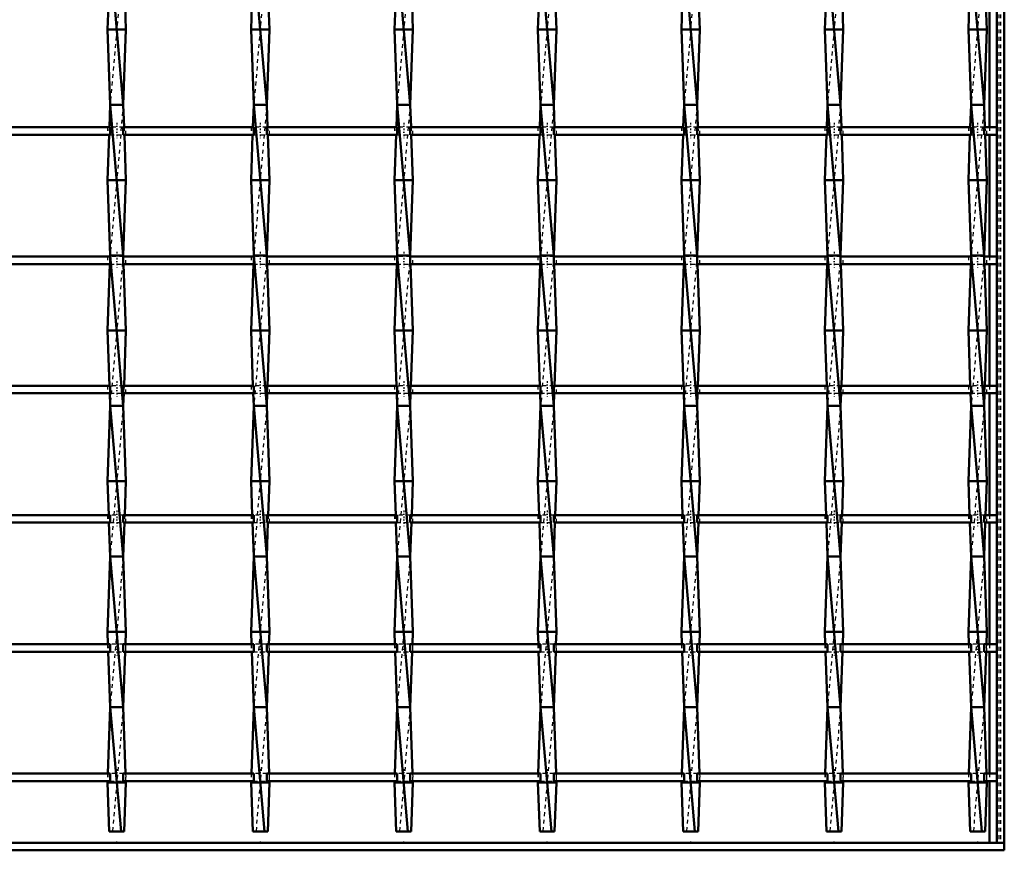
# Model space of a CAD drawing. Header units: millimetres. Extents: x -696 to 532, y -500 to 878.
# Tile 9 of 16: x 89 to 350, y -500 to -279. Entities that reach past the tile are written whole.
import ezdxf

# ---------------------------------------------------------------- set-up
doc = ezdxf.new("R2010")
doc.units = ezdxf.units.MM
doc.linetypes.add('Center', pattern=[1.5, 0.45, -0.5, 0.05, -0.5])
doc.linetypes.add('Dashed', pattern=[2, 1, -1])
for name, color, linetype, lineweight in [('2d ConnectionPoints', 7, 'Continuous', 50), ('AM_0', 7, 'Continuous', 50), ('AM_7', 7, 'Center', 25), ('AM_9', 6, 'Dashed', 25)]:
    doc.layers.add(name, color=color, linetype=linetype, lineweight=lineweight)

# ---------------------------------------------------------------- blocks, each defined once
blk = doc.blocks.new('1_i86e55pvhl5s721gi67bhdlsi________0_in_LSSP2303438211700100035010_4')
at = {"layer": 'AM_0'}
for p, q in [((348, 498), (348, -498)), ((350, 498), (350, -498)), ((346.05, -275.64), (346.05, -307.97)), ((346.05, -309.97), (346.05, -342.3)), ((346.05, -344.3), (346.05, -376.63)), ((346.05, -378.63), (346.05, -410.96)), ((346.05, -412.96), (346.05, -445.29)), ((346.05, -447.29), (346.05, -479.62)), ((346.05, -481.62), (346.05, -498)), ((348, -498), (350, -498))]:
    blk.add_line(p, q, dxfattribs=at)
at = {"layer": 'AM_9'}
for p, q in [((348.55, 498), (348.55, -498)), ((348.99, 498), (348.99, -498)), ((346.05, -307.97), (346.05, -309.97)), ((346.05, -342.3), (346.05, -344.3)), ((346.05, -376.63), (346.05, -378.63)), ((346.05, -410.96), (346.05, -412.96)), ((346.05, -445.29), (346.05, -447.29)), ((346.05, -479.62), (346.05, -481.62))]:
    blk.add_line(p, q, dxfattribs=at)
blk = doc.blocks.new('2_6tt4kfaj48li7sv1v8ch3tbsk________0_in_LSSP2303438211700100035010_4')
at = {"layer": 'AM_0'}
for p, q in [((350, -498), (-350, -498)), ((350, -498), (350, -500)), ((350, -500), (-350, -500))]:
    blk.add_line(p, q, dxfattribs=at)
blk = doc.blocks.new('15_vyn3tw6f8cb7vypoqd4vzm5eh________0_in_LSSP2303438211700100035010_4')
at = {"layer": 'AM_0'}
for p, q in [((112.57, -262), (116.03, -302)), ((112.08, -275.64), (111.85, -282)), ((116.52, -275.64), (116.75, -282)), ((116.75, -282), (111.85, -282)), ((111.85, -282), (112.57, -302)), ((116.75, -282), (116.03, -302)), ((112.57, -302), (112.35, -307.97)), ((112.57, -302), (116.03, -342)), ((116.03, -302), (112.57, -302)), ((116.03, -302), (116.25, -307.97)), ((112.28, -309.97), (111.85, -322)), ((116.32, -309.97), (116.75, -322)), ((116.75, -322), (111.85, -322)), ((111.85, -322), (112.57, -342)), ((116.75, -322), (116.03, -342)), ((112.57, -342), (112.56, -342.3)), ((112.57, -342), (116.03, -382)), ((116.03, -342), (112.57, -342)), ((116.03, -342), (116.04, -342.3)), ((112.48, -344.3), (111.85, -362)), ((116.12, -344.3), (116.75, -362)), ((116.75, -362), (111.85, -362)), ((111.85, -362), (112.37, -376.63)), ((116.75, -362), (116.23, -376.63)), ((112.45, -378.63), (112.57, -382)), ((116.15, -378.63), (116.03, -382)), ((112.57, -382), (111.85, -402)), ((112.57, -382), (116.03, -422)), ((116.03, -382), (112.57, -382)), ((116.03, -382), (116.75, -402)), ((116.75, -402), (111.85, -402)), ((111.85, -402), (112.17, -410.96)), ((116.75, -402), (116.43, -410.96)), ((112.24, -412.96), (112.57, -422)), ((116.36, -412.96), (116.03, -422)), ((112.57, -422), (111.85, -442)), ((112.57, -422), (116.03, -462)), ((116.03, -422), (112.57, -422)), ((116.03, -422), (116.75, -442)), ((111.85, -442), (111.97, -445.29)), ((116.75, -442), (111.85, -442)), ((116.75, -442), (116.63, -445.29)), ((112.04, -447.29), (112.57, -462)), ((116.56, -447.29), (116.03, -462)), ((112.57, -462), (111.94, -479.62)), ((112.57, -462), (115.43, -495)), ((116.03, -462), (112.57, -462)), ((116.03, -462), (116.66, -479.62)), ((111.86, -481.62), (111.85, -482)), ((111.85, -482), (112.32, -495)), ((116.75, -482), (111.85, -482)), ((116.75, -482), (116.28, -495)), ((116.74, -481.62), (116.75, -482)), ((112.32, -495), (116.28, -495))]:
    blk.add_line(p, q, dxfattribs=at)
at = {"layer": 'AM_9'}
for p, q in [((116.03, -262), (112.57, -302)), ((116.03, -302), (112.57, -342)), ((112.35, -307.97), (112.28, -309.97)), ((116.25, -307.97), (116.32, -309.97)), ((112.56, -342.3), (112.48, -344.3)), ((116.03, -342), (112.57, -382)), ((116.04, -342.3), (116.12, -344.3)), ((112.37, -376.63), (112.45, -378.63)), ((116.23, -376.63), (116.15, -378.63)), ((116.03, -382), (112.57, -422)), ((112.17, -410.96), (112.24, -412.96)), ((116.43, -410.96), (116.36, -412.96)), ((116.03, -422), (112.57, -462)), ((111.97, -445.29), (112.04, -447.29)), ((116.63, -445.29), (116.56, -447.29)), ((116.03, -462), (113.17, -495)), ((111.94, -479.62), (111.86, -481.62)), ((116.66, -479.62), (116.74, -481.62))]:
    blk.add_line(p, q, dxfattribs=at)
blk = doc.blocks.new('16_9bkn00gs3bflc9r5jfl584tol________0_in_LSSP2303438211700100035010_4')
at = {"layer": 'AM_0'}
for p, q in [((150.67, -262), (154.13, -302)), ((150.18, -275.64), (149.95, -282)), ((154.62, -275.64), (154.85, -282)), ((154.85, -282), (149.95, -282)), ((149.95, -282), (150.67, -302)), ((154.85, -282), (154.13, -302)), ((150.67, -302), (150.45, -307.97)), ((154.13, -302), (150.67, -302)), ((150.67, -302), (154.13, -342)), ((154.13, -302), (154.35, -307.97)), ((150.38, -309.97), (149.95, -322)), ((154.42, -309.97), (154.85, -322)), ((154.85, -322), (149.95, -322)), ((149.95, -322), (150.67, -342)), ((154.85, -322), (154.13, -342)), ((150.67, -342), (150.66, -342.3)), ((150.67, -342), (154.13, -382)), ((154.13, -342), (150.67, -342)), ((154.13, -342), (154.14, -342.3)), ((150.58, -344.3), (149.95, -362)), ((154.22, -344.3), (154.85, -362)), ((154.85, -362), (149.95, -362)), ((149.95, -362), (150.47, -376.63)), ((154.85, -362), (154.33, -376.63)), ((150.55, -378.63), (150.67, -382)), ((154.25, -378.63), (154.13, -382)), ((150.67, -382), (149.95, -402)), ((150.67, -382), (154.13, -422)), ((154.13, -382), (150.67, -382)), ((154.13, -382), (154.85, -402)), ((154.85, -402), (149.95, -402)), ((149.95, -402), (150.27, -410.96)), ((154.85, -402), (154.53, -410.96)), ((150.34, -412.96), (150.67, -422)), ((154.46, -412.96), (154.13, -422)), ((150.67, -422), (149.95, -442)), ((154.13, -422), (150.67, -422)), ((150.67, -422), (154.13, -462)), ((154.13, -422), (154.85, -442)), ((149.95, -442), (150.07, -445.29)), ((154.85, -442), (149.95, -442)), ((154.85, -442), (154.73, -445.29)), ((150.14, -447.29), (150.67, -462)), ((154.66, -447.29), (154.13, -462)), ((150.67, -462), (150.04, -479.62)), ((150.67, -462), (153.53, -495)), ((154.13, -462), (150.67, -462)), ((154.13, -462), (154.76, -479.62)), ((149.96, -481.62), (149.95, -482)), ((154.85, -482), (149.95, -482)), ((149.95, -482), (150.42, -495)), ((154.85, -482), (154.38, -495)), ((154.84, -481.62), (154.85, -482)), ((150.42, -495), (154.38, -495))]:
    blk.add_line(p, q, dxfattribs=at)
at = {"layer": 'AM_9'}
for p, q in [((154.13, -262), (150.67, -302)), ((154.13, -302), (150.67, -342)), ((150.45, -307.97), (150.38, -309.97)), ((154.35, -307.97), (154.42, -309.97)), ((150.66, -342.3), (150.58, -344.3)), ((154.13, -342), (150.67, -382)), ((154.14, -342.3), (154.22, -344.3)), ((150.47, -376.63), (150.55, -378.63)), ((154.33, -376.63), (154.25, -378.63)), ((154.13, -382), (150.67, -422)), ((150.27, -410.96), (150.34, -412.96)), ((154.53, -410.96), (154.46, -412.96)), ((154.13, -422), (150.67, -462)), ((150.07, -445.29), (150.14, -447.29)), ((154.73, -445.29), (154.66, -447.29)), ((154.13, -462), (151.27, -495)), ((150.04, -479.62), (149.96, -481.62)), ((154.76, -479.62), (154.84, -481.62))]:
    blk.add_line(p, q, dxfattribs=at)
blk = doc.blocks.new('17_kpkwt9iui20wyduwzh2gyxksl________0_in_LSSP2303438211700100035010_4')
at = {"layer": 'AM_0'}
for p, q in [((188.77, -262), (192.23, -302)), ((188.28, -275.64), (188.05, -282)), ((192.72, -275.64), (192.95, -282)), ((188.05, -282), (188.77, -302)), ((192.95, -282), (188.05, -282)), ((192.95, -282), (192.23, -302)), ((188.77, -302), (188.55, -307.97)), ((188.77, -302), (192.23, -342)), ((192.23, -302), (188.77, -302)), ((192.23, -302), (192.45, -307.97)), ((188.48, -309.97), (188.05, -322)), ((192.52, -309.97), (192.95, -322)), ((192.95, -322), (188.05, -322)), ((188.05, -322), (188.77, -342)), ((192.95, -322), (192.23, -342)), ((188.77, -342), (188.76, -342.3)), ((188.77, -342), (192.23, -382)), ((192.23, -342), (188.77, -342)), ((192.23, -342), (192.24, -342.3)), ((188.68, -344.3), (188.05, -362)), ((192.32, -344.3), (192.95, -362)), ((192.95, -362), (188.05, -362)), ((188.05, -362), (188.57, -376.63)), ((192.95, -362), (192.43, -376.63)), ((188.65, -378.63), (188.77, -382)), ((192.35, -378.63), (192.23, -382)), ((188.77, -382), (188.05, -402)), ((188.77, -382), (192.23, -422)), ((192.23, -382), (188.77, -382)), ((192.23, -382), (192.95, -402)), ((192.95, -402), (188.05, -402)), ((188.05, -402), (188.37, -410.96)), ((192.95, -402), (192.63, -410.96)), ((188.44, -412.96), (188.77, -422)), ((192.56, -412.96), (192.23, -422)), ((188.77, -422), (188.05, -442)), ((188.77, -422), (192.23, -462)), ((192.23, -422), (188.77, -422)), ((192.23, -422), (192.95, -442)), ((188.05, -442), (188.17, -445.29)), ((192.95, -442), (188.05, -442)), ((192.95, -442), (192.83, -445.29)), ((188.24, -447.29), (188.77, -462)), ((192.76, -447.29), (192.23, -462)), ((188.77, -462), (188.14, -479.62)), ((188.77, -462), (191.63, -495)), ((192.23, -462), (188.77, -462)), ((192.23, -462), (192.86, -479.62)), ((188.06, -481.62), (188.05, -482)), ((188.05, -482), (188.52, -495)), ((192.95, -482), (188.05, -482)), ((192.95, -482), (192.48, -495)), ((192.94, -481.62), (192.95, -482)), ((188.52, -495), (192.48, -495))]:
    blk.add_line(p, q, dxfattribs=at)
at = {"layer": 'AM_9'}
for p, q in [((192.23, -262), (188.77, -302)), ((192.23, -302), (188.77, -342)), ((188.55, -307.97), (188.48, -309.97)), ((192.45, -307.97), (192.52, -309.97)), ((188.76, -342.3), (188.68, -344.3)), ((192.23, -342), (188.77, -382)), ((192.24, -342.3), (192.32, -344.3)), ((188.57, -376.63), (188.65, -378.63)), ((192.43, -376.63), (192.35, -378.63)), ((192.23, -382), (188.77, -422)), ((188.37, -410.96), (188.44, -412.96)), ((192.63, -410.96), (192.56, -412.96)), ((192.23, -422), (188.77, -462)), ((188.17, -445.29), (188.24, -447.29)), ((192.83, -445.29), (192.76, -447.29)), ((192.23, -462), (189.37, -495)), ((188.14, -479.62), (188.06, -481.62)), ((192.86, -479.62), (192.94, -481.62))]:
    blk.add_line(p, q, dxfattribs=at)
blk = doc.blocks.new('18_eeh04iu6j8wp8mqid5z30jglf________0_in_LSSP2303438211700100035010_4')
at = {"layer": 'AM_0'}
for p, q in [((226.87, -262), (230.33, -302)), ((226.38, -275.64), (226.15, -282)), ((230.82, -275.64), (231.05, -282)), ((231.05, -282), (226.15, -282)), ((226.15, -282), (226.87, -302)), ((231.05, -282), (230.33, -302)), ((226.87, -302), (226.65, -307.97)), ((226.87, -302), (230.33, -342)), ((230.33, -302), (226.87, -302)), ((230.33, -302), (230.55, -307.97)), ((226.58, -309.97), (226.15, -322)), ((230.62, -309.97), (231.05, -322)), ((231.05, -322), (226.15, -322)), ((226.15, -322), (226.87, -342)), ((231.05, -322), (230.33, -342)), ((226.87, -342), (226.86, -342.3)), ((226.87, -342), (230.33, -382)), ((230.33, -342), (226.87, -342)), ((230.33, -342), (230.34, -342.3)), ((226.78, -344.3), (226.15, -362)), ((230.42, -344.3), (231.05, -362)), ((231.05, -362), (226.15, -362)), ((226.15, -362), (226.67, -376.63)), ((231.05, -362), (230.53, -376.63)), ((226.75, -378.63), (226.87, -382)), ((230.45, -378.63), (230.33, -382)), ((226.87, -382), (226.15, -402)), ((226.87, -382), (230.33, -422)), ((230.33, -382), (226.87, -382)), ((230.33, -382), (231.05, -402)), ((231.05, -402), (226.15, -402)), ((226.15, -402), (226.47, -410.96)), ((231.05, -402), (230.73, -410.96)), ((226.54, -412.96), (226.87, -422)), ((230.66, -412.96), (230.33, -422)), ((226.87, -422), (226.15, -442)), ((230.33, -422), (226.87, -422)), ((226.87, -422), (230.33, -462)), ((230.33, -422), (231.05, -442)), ((226.15, -442), (226.27, -445.29)), ((231.05, -442), (226.15, -442)), ((231.05, -442), (230.93, -445.29)), ((226.34, -447.29), (226.87, -462)), ((230.86, -447.29), (230.33, -462)), ((226.87, -462), (226.24, -479.62)), ((226.87, -462), (229.73, -495)), ((230.33, -462), (226.87, -462)), ((230.33, -462), (230.96, -479.62)), ((226.16, -481.62), (226.15, -482)), ((226.15, -482), (226.62, -495)), ((231.05, -482), (226.15, -482)), ((231.05, -482), (230.58, -495)), ((231.04, -481.62), (231.05, -482)), ((226.62, -495), (230.58, -495))]:
    blk.add_line(p, q, dxfattribs=at)
at = {"layer": 'AM_9'}
for p, q in [((230.33, -262), (226.87, -302)), ((230.33, -302), (226.87, -342)), ((226.65, -307.97), (226.58, -309.97)), ((230.55, -307.97), (230.62, -309.97)), ((226.86, -342.3), (226.78, -344.3)), ((230.33, -342), (226.87, -382)), ((230.34, -342.3), (230.42, -344.3)), ((226.67, -376.63), (226.75, -378.63)), ((230.53, -376.63), (230.45, -378.63)), ((230.33, -382), (226.87, -422)), ((226.47, -410.96), (226.54, -412.96)), ((230.73, -410.96), (230.66, -412.96)), ((230.33, -422), (226.87, -462)), ((226.27, -445.29), (226.34, -447.29)), ((230.93, -445.29), (230.86, -447.29)), ((230.33, -462), (227.47, -495)), ((226.24, -479.62), (226.16, -481.62)), ((230.96, -479.62), (231.04, -481.62))]:
    blk.add_line(p, q, dxfattribs=at)
blk = doc.blocks.new('19_xfg5b2h4ivj7410yk2n0uzmaa________0_in_LSSP2303438211700100035010_4')
at = {"layer": 'AM_0'}
for p, q in [((264.97, -262), (268.43, -302)), ((264.48, -275.64), (264.25, -282)), ((268.92, -275.64), (269.15, -282)), ((269.15, -282), (264.25, -282)), ((264.25, -282), (264.97, -302)), ((269.15, -282), (268.43, -302)), ((264.97, -302), (264.75, -307.97)), ((268.43, -302), (264.97, -302)), ((264.97, -302), (268.43, -342)), ((268.43, -302), (268.65, -307.97)), ((264.68, -309.97), (264.25, -322)), ((268.72, -309.97), (269.15, -322)), ((269.15, -322), (264.25, -322)), ((264.25, -322), (264.97, -342)), ((269.15, -322), (268.43, -342)), ((264.97, -342), (264.96, -342.3)), ((264.97, -342), (268.43, -382)), ((268.43, -342), (264.97, -342)), ((268.43, -342), (268.44, -342.3)), ((264.88, -344.3), (264.25, -362)), ((268.52, -344.3), (269.15, -362)), ((269.15, -362), (264.25, -362)), ((264.25, -362), (264.77, -376.63)), ((269.15, -362), (268.63, -376.63)), ((264.85, -378.63), (264.97, -382)), ((268.55, -378.63), (268.43, -382)), ((264.97, -382), (264.25, -402)), ((264.97, -382), (268.43, -422)), ((268.43, -382), (264.97, -382)), ((268.43, -382), (269.15, -402)), ((269.15, -402), (264.25, -402)), ((264.25, -402), (264.57, -410.96)), ((269.15, -402), (268.83, -410.96)), ((264.64, -412.96), (264.97, -422)), ((268.76, -412.96), (268.43, -422)), ((264.97, -422), (264.25, -442)), ((264.97, -422), (268.43, -462)), ((268.43, -422), (264.97, -422)), ((268.43, -422), (269.15, -442)), ((269.15, -442), (264.25, -442)), ((264.25, -442), (264.37, -445.29)), ((269.15, -442), (269.03, -445.29)), ((264.44, -447.29), (264.97, -462)), ((268.96, -447.29), (268.43, -462)), ((264.97, -462), (264.34, -479.62)), ((264.97, -462), (267.83, -495)), ((268.43, -462), (264.97, -462)), ((268.43, -462), (269.06, -479.62)), ((264.26, -481.62), (264.25, -482)), ((269.15, -482), (264.25, -482)), ((264.25, -482), (264.72, -495)), ((269.15, -482), (268.68, -495)), ((269.14, -481.62), (269.15, -482)), ((264.72, -495), (268.68, -495))]:
    blk.add_line(p, q, dxfattribs=at)
at = {"layer": 'AM_9'}
for p, q in [((268.43, -262), (264.97, -302)), ((268.43, -302), (264.97, -342)), ((264.75, -307.97), (264.68, -309.97)), ((268.65, -307.97), (268.72, -309.97)), ((264.96, -342.3), (264.88, -344.3)), ((268.43, -342), (264.97, -382)), ((268.44, -342.3), (268.52, -344.3)), ((264.77, -376.63), (264.85, -378.63)), ((268.63, -376.63), (268.55, -378.63)), ((268.43, -382), (264.97, -422)), ((264.57, -410.96), (264.64, -412.96)), ((268.83, -410.96), (268.76, -412.96)), ((268.43, -422), (264.97, -462)), ((264.37, -445.29), (264.44, -447.29)), ((269.03, -445.29), (268.96, -447.29)), ((268.43, -462), (265.57, -495)), ((264.34, -479.62), (264.26, -481.62)), ((269.06, -479.62), (269.14, -481.62))]:
    blk.add_line(p, q, dxfattribs=at)
blk = doc.blocks.new('20_wcbvnk443ktaajgwgsu4rstrd________0_in_LSSP2303438211700100035010_4')
at = {"layer": 'AM_0'}
for p, q in [((303.07, -262), (306.53, -302)), ((302.58, -275.64), (302.35, -282)), ((307.02, -275.64), (307.25, -282)), ((307.25, -282), (302.35, -282)), ((302.35, -282), (303.07, -302)), ((307.25, -282), (306.53, -302)), ((303.07, -302), (302.85, -307.97)), ((303.07, -302), (306.53, -342)), ((306.53, -302), (303.07, -302)), ((306.53, -302), (306.75, -307.97)), ((302.78, -309.97), (302.35, -322)), ((306.82, -309.97), (307.25, -322)), ((307.25, -322), (302.35, -322)), ((302.35, -322), (303.07, -342)), ((307.25, -322), (306.53, -342)), ((303.07, -342), (303.06, -342.3)), ((303.07, -342), (306.53, -382)), ((306.53, -342), (303.07, -342)), ((306.53, -342), (306.54, -342.3)), ((302.98, -344.3), (302.35, -362)), ((306.62, -344.3), (307.25, -362)), ((307.25, -362), (302.35, -362)), ((302.35, -362), (302.87, -376.63)), ((307.25, -362), (306.73, -376.63)), ((302.95, -378.63), (303.07, -382)), ((306.65, -378.63), (306.53, -382)), ((303.07, -382), (302.35, -402)), ((303.07, -382), (306.53, -422)), ((306.53, -382), (303.07, -382)), ((306.53, -382), (307.25, -402)), ((307.25, -402), (302.35, -402)), ((302.35, -402), (302.67, -410.96)), ((307.25, -402), (306.93, -410.96)), ((302.74, -412.96), (303.07, -422)), ((306.86, -412.96), (306.53, -422)), ((303.07, -422), (302.35, -442)), ((303.07, -422), (306.53, -462)), ((306.53, -422), (303.07, -422)), ((306.53, -422), (307.25, -442)), ((307.25, -442), (302.35, -442)), ((302.35, -442), (302.47, -445.29)), ((307.25, -442), (307.13, -445.29)), ((302.54, -447.29), (303.07, -462)), ((307.06, -447.29), (306.53, -462)), ((303.07, -462), (302.44, -479.62)), ((303.07, -462), (305.93, -495)), ((306.53, -462), (303.07, -462)), ((306.53, -462), (307.16, -479.62)), ((302.36, -481.62), (302.35, -482)), ((307.25, -482), (302.35, -482)), ((302.35, -482), (302.82, -495)), ((307.25, -482), (306.78, -495)), ((307.24, -481.62), (307.25, -482)), ((302.82, -495), (306.78, -495))]:
    blk.add_line(p, q, dxfattribs=at)
at = {"layer": 'AM_9'}
for p, q in [((306.53, -262), (303.07, -302)), ((306.53, -302), (303.07, -342)), ((302.85, -307.97), (302.78, -309.97)), ((306.75, -307.97), (306.82, -309.97)), ((303.06, -342.3), (302.98, -344.3)), ((306.53, -342), (303.07, -382)), ((306.54, -342.3), (306.62, -344.3)), ((302.87, -376.63), (302.95, -378.63)), ((306.73, -376.63), (306.65, -378.63)), ((306.53, -382), (303.07, -422)), ((302.67, -410.96), (302.74, -412.96)), ((306.93, -410.96), (306.86, -412.96)), ((306.53, -422), (303.07, -462)), ((302.47, -445.29), (302.54, -447.29)), ((307.13, -445.29), (307.06, -447.29)), ((306.53, -462), (303.67, -495)), ((302.44, -479.62), (302.36, -481.62)), ((307.16, -479.62), (307.24, -481.62))]:
    blk.add_line(p, q, dxfattribs=at)
blk = doc.blocks.new('21_tj07e3j4j9es8199g16goxfna________0_in_LSSP2303438211700100035010_4')
at = {"layer": 'AM_0'}
for p, q in [((341.17, -262), (344.63, -302)), ((340.68, -275.64), (340.45, -282)), ((345.12, -275.64), (345.35, -282)), ((345.35, -282), (340.45, -282)), ((340.45, -282), (341.17, -302)), ((345.35, -282), (344.63, -302)), ((341.17, -302), (340.95, -307.97)), ((341.17, -302), (344.63, -342)), ((344.63, -302), (341.17, -302)), ((344.63, -302), (344.85, -307.97)), ((340.88, -309.97), (340.45, -322)), ((344.92, -309.97), (345.35, -322)), ((345.35, -322), (340.45, -322)), ((340.45, -322), (341.17, -342)), ((345.35, -322), (344.63, -342)), ((341.17, -342), (341.16, -342.3)), ((344.63, -342), (341.17, -342)), ((341.17, -342), (344.63, -382)), ((344.63, -342), (344.64, -342.3)), ((341.08, -344.3), (340.45, -362)), ((344.72, -344.3), (345.35, -362)), ((345.35, -362), (340.45, -362)), ((340.45, -362), (340.97, -376.63)), ((345.35, -362), (344.83, -376.63)), ((341.05, -378.63), (341.17, -382)), ((344.75, -378.63), (344.63, -382)), ((341.17, -382), (340.45, -402)), ((341.17, -382), (344.63, -422)), ((344.63, -382), (341.17, -382)), ((344.63, -382), (345.35, -402)), ((345.35, -402), (340.45, -402)), ((340.45, -402), (340.77, -410.96)), ((345.35, -402), (345.03, -410.96)), ((340.84, -412.96), (341.17, -422)), ((344.96, -412.96), (344.63, -422)), ((341.17, -422), (340.45, -442)), ((341.17, -422), (344.63, -462)), ((344.63, -422), (341.17, -422)), ((344.63, -422), (345.35, -442)), ((345.35, -442), (340.45, -442)), ((340.45, -442), (340.57, -445.29)), ((345.35, -442), (345.23, -445.29)), ((340.64, -447.29), (341.17, -462)), ((345.16, -447.29), (344.63, -462)), ((341.17, -462), (340.54, -479.62)), ((341.17, -462), (344.03, -495)), ((344.63, -462), (341.17, -462)), ((344.63, -462), (345.26, -479.62)), ((340.46, -481.62), (340.45, -482)), ((345.35, -482), (340.45, -482)), ((340.45, -482), (340.92, -495)), ((345.35, -482), (344.88, -495)), ((345.34, -481.62), (345.35, -482)), ((340.92, -495), (344.88, -495))]:
    blk.add_line(p, q, dxfattribs=at)
at = {"layer": 'AM_9'}
for p, q in [((344.63, -262), (341.17, -302)), ((344.63, -302), (341.17, -342)), ((340.95, -307.97), (340.88, -309.97)), ((344.85, -307.97), (344.92, -309.97)), ((341.16, -342.3), (341.08, -344.3)), ((344.63, -342), (341.17, -382)), ((344.64, -342.3), (344.72, -344.3)), ((340.97, -376.63), (341.05, -378.63)), ((344.83, -376.63), (344.75, -378.63)), ((344.63, -382), (341.17, -422)), ((340.77, -410.96), (340.84, -412.96)), ((345.03, -410.96), (344.96, -412.96)), ((344.63, -422), (341.17, -462)), ((340.57, -445.29), (340.64, -447.29)), ((345.23, -445.29), (345.16, -447.29)), ((344.63, -462), (341.77, -495)), ((340.54, -479.62), (340.46, -481.62)), ((345.26, -479.62), (345.34, -481.62))]:
    blk.add_line(p, q, dxfattribs=at)
blk = doc.blocks.new('23_0n2f9ou4uhdcvol9sprtmz3gb________0_in_LSSP2303438211700100035010_4')
at = {"layer": 'AM_0'}
for p, q in [((112.57, -479.62), (77.93, -479.62)), ((112.57, -479.62), (112.57, -481.62)), ((150.67, -479.62), (116.03, -479.62)), ((116.03, -481.62), (116.03, -479.62)), ((150.67, -479.62), (150.67, -481.62)), ((188.77, -479.62), (154.13, -479.62)), ((154.13, -481.62), (154.13, -479.62)), ((188.77, -479.62), (188.77, -481.62)), ((226.87, -479.62), (192.23, -479.62)), ((192.23, -481.62), (192.23, -479.62)), ((226.87, -479.62), (226.87, -481.62)), ((264.97, -479.62), (230.33, -479.62)), ((230.33, -481.62), (230.33, -479.62)), ((264.97, -479.62), (264.97, -481.62)), ((303.07, -479.62), (268.43, -479.62)), ((268.43, -481.62), (268.43, -479.62)), ((303.07, -479.62), (303.07, -481.62)), ((341.17, -479.62), (306.53, -479.62)), ((306.53, -481.62), (306.53, -479.62)), ((341.17, -479.62), (341.17, -481.62)), ((348, -479.62), (344.63, -479.62)), ((344.63, -481.62), (344.63, -479.62)), ((348, -479.62), (348, -481.62)), ((112.57, -481.62), (77.93, -481.62)), ((150.67, -481.62), (116.03, -481.62)), ((188.77, -481.62), (154.13, -481.62)), ((226.87, -481.62), (192.23, -481.62)), ((264.97, -481.62), (230.33, -481.62)), ((303.07, -481.62), (268.43, -481.62)), ((341.17, -481.62), (306.53, -481.62)), ((348, -481.62), (344.63, -481.62))]:
    blk.add_line(p, q, dxfattribs=at)
at = {"layer": 'AM_7'}
for p, q in [((114.3, -478.42), (114.3, -482.82)), ((152.4, -478.42), (152.4, -482.82)), ((190.5, -478.42), (190.5, -482.82)), ((228.6, -478.42), (228.6, -482.82)), ((266.7, -478.42), (266.7, -482.82)), ((304.8, -478.42), (304.8, -482.82)), ((342.9, -478.42), (342.9, -482.82))]:
    blk.add_line(p, q, dxfattribs=at)
at = {"layer": 'AM_9'}
for p, q in [((111.85, -479.62), (111.85, -481.62)), ((116.03, -479.62), (112.57, -479.62)), ((116.75, -481.62), (116.75, -479.62)), ((149.95, -479.62), (149.95, -481.62)), ((154.13, -479.62), (150.67, -479.62)), ((154.85, -481.62), (154.85, -479.62)), ((188.05, -479.62), (188.05, -481.62)), ((192.23, -479.62), (188.77, -479.62)), ((192.95, -481.62), (192.95, -479.62)), ((226.15, -479.62), (226.15, -481.62)), ((230.33, -479.62), (226.87, -479.62)), ((231.05, -481.62), (231.05, -479.62)), ((264.25, -479.62), (264.25, -481.62)), ((268.43, -479.62), (264.97, -479.62)), ((269.15, -481.62), (269.15, -479.62)), ((302.35, -479.62), (302.35, -481.62)), ((306.53, -479.62), (303.07, -479.62)), ((307.25, -481.62), (307.25, -479.62)), ((340.45, -479.62), (340.45, -481.62)), ((344.63, -479.62), (341.17, -479.62)), ((345.35, -481.62), (345.35, -479.62)), ((112.57, -481.62), (116.03, -481.62)), ((150.67, -481.62), (154.13, -481.62)), ((188.77, -481.62), (192.23, -481.62)), ((226.87, -481.62), (230.33, -481.62)), ((264.97, -481.62), (268.43, -481.62)), ((303.07, -481.62), (306.53, -481.62)), ((341.17, -481.62), (344.63, -481.62))]:
    blk.add_line(p, q, dxfattribs=at)
blk = doc.blocks.new('24_4yk036devoce5plds28281b1f________0_in_LSSP2303438211700100035010_4')
at = {"layer": 'AM_0'}
for p, q in [((112.57, -445.29), (77.93, -445.29)), ((112.57, -445.29), (112.57, -447.29)), ((116.03, -447.29), (116.03, -445.29)), ((150.67, -445.29), (116.03, -445.29)), ((150.67, -445.29), (150.67, -447.29)), ((154.13, -447.29), (154.13, -445.29)), ((188.77, -445.29), (154.13, -445.29)), ((188.77, -445.29), (188.77, -447.29)), ((226.87, -445.29), (192.23, -445.29)), ((192.23, -447.29), (192.23, -445.29)), ((226.87, -445.29), (226.87, -447.29)), ((264.97, -445.29), (230.33, -445.29)), ((230.33, -447.29), (230.33, -445.29)), ((264.97, -445.29), (264.97, -447.29)), ((303.07, -445.29), (268.43, -445.29)), ((268.43, -447.29), (268.43, -445.29)), ((303.07, -445.29), (303.07, -447.29)), ((341.17, -445.29), (306.53, -445.29)), ((306.53, -447.29), (306.53, -445.29)), ((341.17, -445.29), (341.17, -447.29)), ((348, -445.29), (344.63, -445.29)), ((344.63, -447.29), (344.63, -445.29)), ((348, -445.29), (348, -447.29)), ((112.57, -447.29), (77.93, -447.29)), ((150.67, -447.29), (116.03, -447.29)), ((188.77, -447.29), (154.13, -447.29)), ((226.87, -447.29), (192.23, -447.29)), ((264.97, -447.29), (230.33, -447.29)), ((303.07, -447.29), (268.43, -447.29)), ((341.17, -447.29), (306.53, -447.29)), ((348, -447.29), (344.63, -447.29))]:
    blk.add_line(p, q, dxfattribs=at)
at = {"layer": 'AM_7'}
for p, q in [((114.3, -444.09), (114.3, -448.49)), ((152.4, -444.09), (152.4, -448.49)), ((190.5, -444.09), (190.5, -448.49)), ((228.6, -444.09), (228.6, -448.49)), ((266.7, -444.09), (266.7, -448.49)), ((304.8, -444.09), (304.8, -448.49)), ((342.9, -444.09), (342.9, -448.49))]:
    blk.add_line(p, q, dxfattribs=at)
at = {"layer": 'AM_9'}
for p, q in [((111.85, -445.29), (111.85, -447.29)), ((116.03, -445.29), (112.57, -445.29)), ((116.75, -447.29), (116.75, -445.29)), ((149.95, -445.29), (149.95, -447.29)), ((154.13, -445.29), (150.67, -445.29)), ((154.85, -447.29), (154.85, -445.29)), ((188.05, -445.29), (188.05, -447.29)), ((192.23, -445.29), (188.77, -445.29)), ((192.95, -447.29), (192.95, -445.29)), ((226.15, -445.29), (226.15, -447.29)), ((230.33, -445.29), (226.87, -445.29)), ((231.05, -447.29), (231.05, -445.29)), ((264.25, -445.29), (264.25, -447.29)), ((268.43, -445.29), (264.97, -445.29)), ((269.15, -447.29), (269.15, -445.29)), ((302.35, -445.29), (302.35, -447.29)), ((306.53, -445.29), (303.07, -445.29)), ((307.25, -447.29), (307.25, -445.29)), ((340.45, -445.29), (340.45, -447.29)), ((344.63, -445.29), (341.17, -445.29)), ((345.35, -447.29), (345.35, -445.29)), ((112.57, -447.29), (116.03, -447.29)), ((150.67, -447.29), (154.13, -447.29)), ((188.77, -447.29), (192.23, -447.29)), ((226.87, -447.29), (230.33, -447.29)), ((264.97, -447.29), (268.43, -447.29)), ((303.07, -447.29), (306.53, -447.29)), ((341.17, -447.29), (344.63, -447.29))]:
    blk.add_line(p, q, dxfattribs=at)
blk = doc.blocks.new('25_oyngjszzncfuxsp7xfvy0ck4h________0_in_LSSP2303438211700100035010_4')
at = {"layer": 'AM_0'}
for p, q in [((112.57, -410.96), (77.93, -410.96)), ((112.57, -412.96), (77.93, -412.96)), ((112.57, -410.96), (112.57, -412.96)), ((116.03, -412.96), (116.03, -410.96)), ((150.67, -410.96), (116.03, -410.96)), ((150.67, -412.96), (116.03, -412.96)), ((150.67, -410.96), (150.67, -412.96)), ((154.13, -412.96), (154.13, -410.96)), ((188.77, -410.96), (154.13, -410.96)), ((188.77, -412.96), (154.13, -412.96)), ((188.77, -410.96), (188.77, -412.96)), ((226.87, -410.96), (192.23, -410.96)), ((192.23, -412.96), (192.23, -410.96)), ((226.87, -412.96), (192.23, -412.96)), ((226.87, -410.96), (226.87, -412.96)), ((230.33, -412.96), (230.33, -410.96)), ((264.97, -410.96), (230.33, -410.96)), ((264.97, -412.96), (230.33, -412.96)), ((264.97, -410.96), (264.97, -412.96)), ((303.07, -410.96), (268.43, -410.96)), ((268.43, -412.96), (268.43, -410.96)), ((303.07, -412.96), (268.43, -412.96)), ((303.07, -410.96), (303.07, -412.96)), ((341.17, -410.96), (306.53, -410.96)), ((306.53, -412.96), (306.53, -410.96)), ((341.17, -412.96), (306.53, -412.96)), ((341.17, -410.96), (341.17, -412.96)), ((348, -410.96), (344.63, -410.96)), ((344.63, -412.96), (344.63, -410.96)), ((348, -412.96), (344.63, -412.96)), ((348, -410.96), (348, -412.96))]:
    blk.add_line(p, q, dxfattribs=at)
at = {"layer": 'AM_7'}
for p, q in [((114.3, -409.76), (114.3, -414.16)), ((152.4, -409.76), (152.4, -414.16)), ((190.5, -409.76), (190.5, -414.16)), ((228.6, -409.76), (228.6, -414.16)), ((266.7, -409.76), (266.7, -414.16)), ((304.8, -409.76), (304.8, -414.16)), ((342.9, -409.76), (342.9, -414.16))]:
    blk.add_line(p, q, dxfattribs=at)
at = {"layer": 'AM_9'}
for p, q in [((111.85, -410.96), (111.85, -412.96)), ((116.03, -410.96), (112.57, -410.96)), ((112.57, -412.96), (116.03, -412.96)), ((116.75, -412.96), (116.75, -410.96)), ((149.95, -410.96), (149.95, -412.96)), ((154.13, -410.96), (150.67, -410.96)), ((150.67, -412.96), (154.13, -412.96)), ((154.85, -412.96), (154.85, -410.96)), ((188.05, -410.96), (188.05, -412.96)), ((192.23, -410.96), (188.77, -410.96)), ((188.77, -412.96), (192.23, -412.96)), ((192.95, -412.96), (192.95, -410.96)), ((226.15, -410.96), (226.15, -412.96)), ((230.33, -410.96), (226.87, -410.96)), ((226.87, -412.96), (230.33, -412.96)), ((231.05, -412.96), (231.05, -410.96)), ((264.25, -410.96), (264.25, -412.96)), ((268.43, -410.96), (264.97, -410.96)), ((264.97, -412.96), (268.43, -412.96)), ((269.15, -412.96), (269.15, -410.96)), ((302.35, -410.96), (302.35, -412.96)), ((306.53, -410.96), (303.07, -410.96)), ((303.07, -412.96), (306.53, -412.96)), ((307.25, -412.96), (307.25, -410.96)), ((340.45, -410.96), (340.45, -412.96)), ((344.63, -410.96), (341.17, -410.96)), ((341.17, -412.96), (344.63, -412.96)), ((345.35, -412.96), (345.35, -410.96))]:
    blk.add_line(p, q, dxfattribs=at)
blk = doc.blocks.new('26_yk06zswf6suewbv7c8771zl4a________0_in_LSSP2303438211700100035010_4')
at = {"layer": 'AM_0'}
for p, q in [((112.57, -376.63), (77.93, -376.63)), ((112.57, -378.63), (77.93, -378.63)), ((112.57, -376.63), (112.57, -378.63)), ((116.03, -378.63), (116.03, -376.63)), ((150.67, -376.63), (116.03, -376.63)), ((150.67, -378.63), (116.03, -378.63)), ((150.67, -376.63), (150.67, -378.63)), ((154.13, -378.63), (154.13, -376.63)), ((188.77, -376.63), (154.13, -376.63)), ((188.77, -378.63), (154.13, -378.63)), ((188.77, -376.63), (188.77, -378.63)), ((226.87, -376.63), (192.23, -376.63)), ((192.23, -378.63), (192.23, -376.63)), ((226.87, -378.63), (192.23, -378.63)), ((226.87, -376.63), (226.87, -378.63)), ((230.33, -378.63), (230.33, -376.63)), ((264.97, -376.63), (230.33, -376.63)), ((264.97, -378.63), (230.33, -378.63)), ((264.97, -376.63), (264.97, -378.63)), ((303.07, -376.63), (268.43, -376.63)), ((268.43, -378.63), (268.43, -376.63)), ((303.07, -378.63), (268.43, -378.63)), ((303.07, -376.63), (303.07, -378.63)), ((341.17, -376.63), (306.53, -376.63)), ((306.53, -378.63), (306.53, -376.63)), ((341.17, -378.63), (306.53, -378.63)), ((341.17, -376.63), (341.17, -378.63)), ((348, -376.63), (344.63, -376.63)), ((344.63, -378.63), (344.63, -376.63)), ((348, -378.63), (344.63, -378.63)), ((348, -376.63), (348, -378.63))]:
    blk.add_line(p, q, dxfattribs=at)
at = {"layer": 'AM_7'}
for p, q in [((114.3, -375.43), (114.3, -379.83)), ((152.4, -375.43), (152.4, -379.83)), ((190.5, -375.43), (190.5, -379.83)), ((228.6, -375.43), (228.6, -379.83)), ((266.7, -375.43), (266.7, -379.83)), ((304.8, -375.43), (304.8, -379.83)), ((342.9, -375.43), (342.9, -379.83))]:
    blk.add_line(p, q, dxfattribs=at)
at = {"layer": 'AM_9'}
for p, q in [((111.85, -376.63), (111.85, -378.63)), ((116.03, -376.63), (112.57, -376.63)), ((112.57, -378.63), (116.03, -378.63)), ((116.75, -378.63), (116.75, -376.63)), ((149.95, -376.63), (149.95, -378.63)), ((154.13, -376.63), (150.67, -376.63)), ((150.67, -378.63), (154.13, -378.63)), ((154.85, -378.63), (154.85, -376.63)), ((188.05, -376.63), (188.05, -378.63)), ((192.23, -376.63), (188.77, -376.63)), ((188.77, -378.63), (192.23, -378.63)), ((192.95, -378.63), (192.95, -376.63)), ((226.15, -376.63), (226.15, -378.63)), ((230.33, -376.63), (226.87, -376.63)), ((226.87, -378.63), (230.33, -378.63)), ((231.05, -378.63), (231.05, -376.63)), ((264.25, -376.63), (264.25, -378.63)), ((268.43, -376.63), (264.97, -376.63)), ((264.97, -378.63), (268.43, -378.63)), ((269.15, -378.63), (269.15, -376.63)), ((302.35, -376.63), (302.35, -378.63)), ((306.53, -376.63), (303.07, -376.63)), ((303.07, -378.63), (306.53, -378.63)), ((307.25, -378.63), (307.25, -376.63)), ((340.45, -376.63), (340.45, -378.63)), ((344.63, -376.63), (341.17, -376.63)), ((341.17, -378.63), (344.63, -378.63)), ((345.35, -378.63), (345.35, -376.63))]:
    blk.add_line(p, q, dxfattribs=at)
blk = doc.blocks.new('27_cbbhxsu1cmr6plfunn61ontwa________0_in_LSSP2303438211700100035010_4')
at = {"layer": 'AM_0'}
for p, q in [((112.57, -342.3), (77.93, -342.3)), ((112.57, -342.3), (112.57, -344.3)), ((116.03, -344.3), (116.03, -342.3)), ((150.67, -342.3), (116.03, -342.3)), ((150.67, -342.3), (150.67, -344.3)), ((188.77, -342.3), (154.13, -342.3)), ((154.13, -344.3), (154.13, -342.3)), ((188.77, -342.3), (188.77, -344.3)), ((226.87, -342.3), (192.23, -342.3)), ((192.23, -344.3), (192.23, -342.3)), ((226.87, -342.3), (226.87, -344.3)), ((230.33, -344.3), (230.33, -342.3)), ((264.97, -342.3), (230.33, -342.3)), ((264.97, -342.3), (264.97, -344.3)), ((303.07, -342.3), (268.43, -342.3)), ((268.43, -344.3), (268.43, -342.3)), ((303.07, -342.3), (303.07, -344.3)), ((341.17, -342.3), (306.53, -342.3)), ((306.53, -344.3), (306.53, -342.3)), ((341.17, -342.3), (341.17, -344.3)), ((348, -342.3), (344.63, -342.3)), ((344.63, -344.3), (344.63, -342.3)), ((348, -342.3), (348, -344.3)), ((112.57, -344.3), (77.93, -344.3)), ((150.67, -344.3), (116.03, -344.3)), ((188.77, -344.3), (154.13, -344.3)), ((226.87, -344.3), (192.23, -344.3)), ((264.97, -344.3), (230.33, -344.3)), ((303.07, -344.3), (268.43, -344.3)), ((341.17, -344.3), (306.53, -344.3)), ((348, -344.3), (344.63, -344.3))]:
    blk.add_line(p, q, dxfattribs=at)
at = {"layer": 'AM_7'}
for p, q in [((114.3, -341.1), (114.3, -345.5)), ((152.4, -341.1), (152.4, -345.5)), ((190.5, -341.1), (190.5, -345.5)), ((228.6, -341.1), (228.6, -345.5)), ((266.7, -341.1), (266.7, -345.5)), ((304.8, -341.1), (304.8, -345.5)), ((342.9, -341.1), (342.9, -345.5))]:
    blk.add_line(p, q, dxfattribs=at)
at = {"layer": 'AM_9'}
for p, q in [((111.85, -342.3), (111.85, -344.3)), ((116.04, -342.3), (112.56, -342.3)), ((116.75, -344.3), (116.75, -342.3)), ((149.95, -342.3), (149.95, -344.3)), ((154.14, -342.3), (150.66, -342.3)), ((154.85, -344.3), (154.85, -342.3)), ((188.05, -342.3), (188.05, -344.3)), ((192.24, -342.3), (188.76, -342.3)), ((192.95, -344.3), (192.95, -342.3)), ((226.15, -342.3), (226.15, -344.3)), ((230.34, -342.3), (226.86, -342.3)), ((231.05, -344.3), (231.05, -342.3)), ((264.25, -342.3), (264.25, -344.3)), ((268.44, -342.3), (264.96, -342.3)), ((269.15, -344.3), (269.15, -342.3)), ((302.35, -342.3), (302.35, -344.3)), ((306.54, -342.3), (303.06, -342.3)), ((307.25, -344.3), (307.25, -342.3)), ((340.45, -342.3), (340.45, -344.3)), ((344.64, -342.3), (341.16, -342.3)), ((345.35, -344.3), (345.35, -342.3)), ((112.57, -344.3), (116.03, -344.3)), ((150.67, -344.3), (154.13, -344.3)), ((188.77, -344.3), (192.23, -344.3)), ((226.87, -344.3), (230.33, -344.3)), ((264.97, -344.3), (268.43, -344.3)), ((303.07, -344.3), (306.53, -344.3)), ((341.17, -344.3), (344.63, -344.3))]:
    blk.add_line(p, q, dxfattribs=at)
blk = doc.blocks.new('28_eyuzlnwc5ma03ac38zgqnwg8l________0_in_LSSP2303438211700100035010_4')
at = {"layer": 'AM_0'}
for p, q in [((112.57, -307.97), (77.93, -307.97)), ((112.57, -307.97), (112.57, -309.97)), ((150.67, -307.97), (116.03, -307.97)), ((116.03, -309.97), (116.03, -307.97)), ((150.67, -307.97), (150.67, -309.97)), ((154.13, -309.97), (154.13, -307.97)), ((188.77, -307.97), (154.13, -307.97)), ((188.77, -307.97), (188.77, -309.97)), ((226.87, -307.97), (192.23, -307.97)), ((192.23, -309.97), (192.23, -307.97)), ((226.87, -307.97), (226.87, -309.97)), ((230.33, -309.97), (230.33, -307.97)), ((264.97, -307.97), (230.33, -307.97)), ((264.97, -307.97), (264.97, -309.97)), ((303.07, -307.97), (268.43, -307.97)), ((268.43, -309.97), (268.43, -307.97)), ((303.07, -307.97), (303.07, -309.97)), ((341.17, -307.97), (306.53, -307.97)), ((306.53, -309.97), (306.53, -307.97)), ((341.17, -307.97), (341.17, -309.97)), ((348, -307.97), (344.63, -307.97)), ((344.63, -309.97), (344.63, -307.97)), ((348, -307.97), (348, -309.97)), ((112.57, -309.97), (77.93, -309.97)), ((150.67, -309.97), (116.03, -309.97)), ((188.77, -309.97), (154.13, -309.97)), ((226.87, -309.97), (192.23, -309.97)), ((264.97, -309.97), (230.33, -309.97)), ((303.07, -309.97), (268.43, -309.97)), ((341.17, -309.97), (306.53, -309.97)), ((348, -309.97), (344.63, -309.97))]:
    blk.add_line(p, q, dxfattribs=at)
at = {"layer": 'AM_7'}
for p, q in [((114.3, -306.77), (114.3, -311.17)), ((152.4, -306.77), (152.4, -311.17)), ((190.5, -306.77), (190.5, -311.17)), ((228.6, -306.77), (228.6, -311.17)), ((266.7, -306.77), (266.7, -311.17)), ((304.8, -306.77), (304.8, -311.17)), ((342.9, -306.77), (342.9, -311.17))]:
    blk.add_line(p, q, dxfattribs=at)
at = {"layer": 'AM_9'}
for p, q in [((111.85, -307.97), (111.85, -309.97)), ((116.03, -307.97), (112.57, -307.97)), ((116.75, -309.97), (116.75, -307.97)), ((149.95, -307.97), (149.95, -309.97)), ((154.13, -307.97), (150.67, -307.97)), ((154.85, -309.97), (154.85, -307.97)), ((188.05, -307.97), (188.05, -309.97)), ((192.23, -307.97), (188.77, -307.97)), ((192.95, -309.97), (192.95, -307.97)), ((226.15, -307.97), (226.15, -309.97)), ((230.33, -307.97), (226.87, -307.97)), ((231.05, -309.97), (231.05, -307.97)), ((264.25, -307.97), (264.25, -309.97)), ((268.43, -307.97), (264.97, -307.97)), ((269.15, -309.97), (269.15, -307.97)), ((302.35, -307.97), (302.35, -309.97)), ((306.53, -307.97), (303.07, -307.97)), ((307.25, -309.97), (307.25, -307.97)), ((340.45, -307.97), (340.45, -309.97)), ((344.63, -307.97), (341.17, -307.97)), ((345.35, -309.97), (345.35, -307.97)), ((112.57, -309.97), (116.03, -309.97)), ((150.67, -309.97), (154.13, -309.97)), ((188.77, -309.97), (192.23, -309.97)), ((226.87, -309.97), (230.33, -309.97)), ((264.97, -309.97), (268.43, -309.97)), ((303.07, -309.97), (306.53, -309.97)), ((341.17, -309.97), (344.63, -309.97))]:
    blk.add_line(p, q, dxfattribs=at)

msp = doc.modelspace()

# ---------------------------------------------------------------- linework, layer by layer
at = {"layer": '2d ConnectionPoints'}
for p in [(114.3, -498), (152.4, -498), (190.5, -498), (228.6, -498), (266.7, -498), (304.8, -498), (342.9, -498)]:
    msp.add_point(p, dxfattribs=at)

# ---------------------------------------------------------------- block references
for name in ['15_vyn3tw6f8cb7vypoqd4vzm5eh________0_in_LSSP2303438211700100035010_4', '16_9bkn00gs3bflc9r5jfl584tol________0_in_LSSP2303438211700100035010_4', '17_kpkwt9iui20wyduwzh2gyxksl________0_in_LSSP2303438211700100035010_4', '18_eeh04iu6j8wp8mqid5z30jglf________0_in_LSSP2303438211700100035010_4', '19_xfg5b2h4ivj7410yk2n0uzmaa________0_in_LSSP2303438211700100035010_4', '20_wcbvnk443ktaajgwgsu4rstrd________0_in_LSSP2303438211700100035010_4', '21_tj07e3j4j9es8199g16goxfna________0_in_LSSP2303438211700100035010_4', '1_i86e55pvhl5s721gi67bhdlsi________0_in_LSSP2303438211700100035010_4', '28_eyuzlnwc5ma03ac38zgqnwg8l________0_in_LSSP2303438211700100035010_4', '27_cbbhxsu1cmr6plfunn61ontwa________0_in_LSSP2303438211700100035010_4', '26_yk06zswf6suewbv7c8771zl4a________0_in_LSSP2303438211700100035010_4', '25_oyngjszzncfuxsp7xfvy0ck4h________0_in_LSSP2303438211700100035010_4', '24_4yk036devoce5plds28281b1f________0_in_LSSP2303438211700100035010_4', '23_0n2f9ou4uhdcvol9sprtmz3gb________0_in_LSSP2303438211700100035010_4', '2_6tt4kfaj48li7sv1v8ch3tbsk________0_in_LSSP2303438211700100035010_4']:
    msp.add_blockref(name, (0, 0))

doc.saveas('drawing.dxf')
